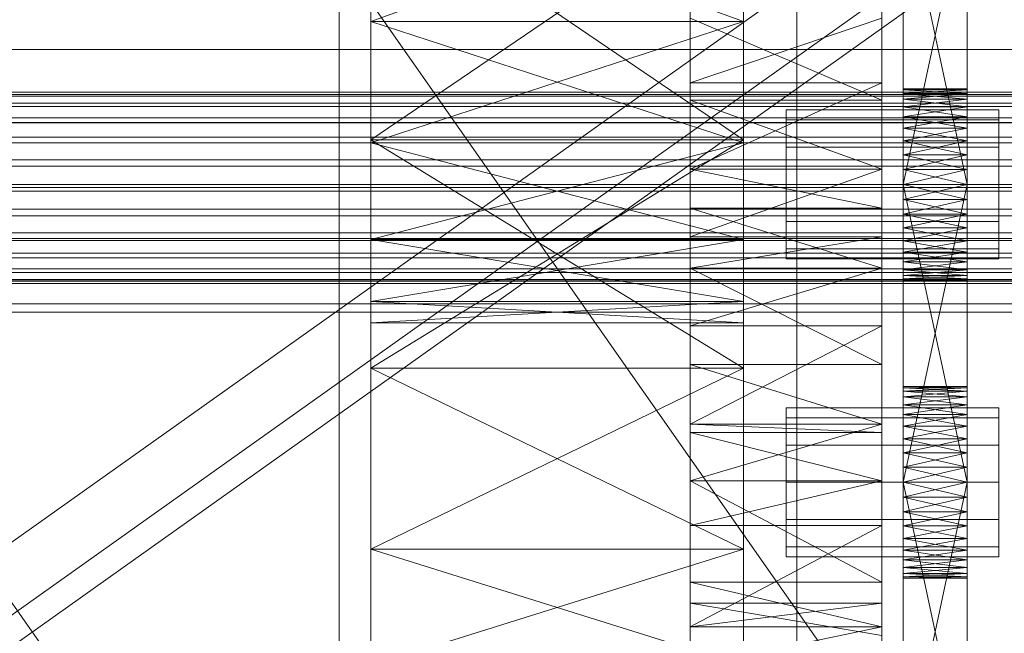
# Model space of a CAD drawing. Header units: millimetres. Extents: x -1970 to 61924, y -58230 to 6847.
# Tile 253 of 256: x 1367 to 1460, y -33864 to -33806. Entities that reach past the tile are written whole.
import ezdxf

# ---------------------------------------------------------------- set-up
doc = ezdxf.new("R2010")
doc.units = ezdxf.units.MM
for name, color, linetype, lineweight in [('COTAS_O', 1, 'Continuous', 0), ('frontal_C03', 7, 'Continuous', 0), ('frontal_secador', 7, 'Continuous', 0), ('frontal_tolva', 7, 'Continuous', 0)]:
    doc.layers.add(name, color=color, linetype=linetype, lineweight=lineweight)
doc.dimstyles.new('R19_100', dxfattribs={"dimtxt": 250, "dimasz": 150, "dimexe": 150, "dimexo": 80, "dimgap": 100, "dimtad": 1, "dimtih": 1, "dimtoh": 1, "dimdsep": 46, "dimcen": 0.09, "dimadec": 0, "dimazin": 0, "dimtfac": 1, "dimtdec": 4, "dimtofl": 0, "dimtmove": 0, "dimatfit": 3, "dimfxl": 1, "dimtolj": 1, "dimtzin": 0, "dimarcsym": 0})

# ---------------------------------------------------------------- blocks, each defined once
blk = doc.blocks.new('DIM_R26_46')
at = {"layer": 'COTAS_O'}
for p, q in [((-1725, -33700), (-1575, -33655)), ((1725, -33700), (1575, -33655)), ((-1725, -34400), (-1725, -33700)), ((-1725, -33700), (1725, -33700)), ((-1725, -33700), (-1575, -33745)), ((1725, -33700), (1575, -33745)), ((1725, -34400), (1725, -33700))]:
    blk.add_line(p, q, dxfattribs=at)
blk.add_text('3450 O', height=250, dxfattribs=at).set_placement((0, -33600))

msp = doc.modelspace()

# ---------------------------------------------------------------- linework, layer by layer
at = {"layer": 'frontal_C03'}
for p, q in [((1440, -34004.816), (1440, -33657.91)), ((1440, -33666.893), (1440, -34013.799)), ((-1500, -33812.82), (1500, -33812.82)), ((-1500, -33813.045), (1500, -33813.045)), ((-1500, -33813.209), (1500, -33813.209)), ((-1500, -33813.867), (1500, -33813.867)), ((-1500, -33814.184), (1500, -33814.184)), ((-1500, -33815.23), (1500, -33815.23)), ((-1500, -33815.679), (1500, -33815.679)), ((-1500, -33817.043), (1500, -33817.043)), ((-1500, -33817.593), (1500, -33817.593)), ((-1500, -33819.18), (1500, -33819.18)), ((1500, -33819.794), (-1500, -33819.794)), ((-1500, -33821.497), (1500, -33821.497)), ((-1500, -33822.132), (1500, -33822.132)), ((-1500, -33823.836), (1500, -33823.836)), ((-1500, -33824.45), (1500, -33824.45)), ((-1500, -33826.037), (1500, -33826.037)), ((-1500, -33826.587), (1500, -33826.587)), ((-1500, -33827.95), (1500, -33827.95)), ((-1500, -33828.399), (1500, -33828.399)), ((-1500, -33829.445), (1500, -33829.445)), ((-1500, -33829.763), (1500, -33829.763)), ((-1500, -33830.421), (1500, -33830.421)), ((-1500, -33830.585), (1500, -33830.585)), ((-1500, -33830.809), (1500, -33830.809))]:
    msp.add_line(p, q, dxfattribs=at)
at = {"layer": 'frontal_secador'}
for p, q in [((1400, -36000), (1400, -33000)), ((1397, -35940), (1397, -33075)), ((1400, -36000), (1400, -33075)), ((1400, -34600), (1400, -33075)), ((1400, -35940), (1400, -33075)), ((1400, -34650), (1400, -33075)), ((1400, -36000), (1400, -33250)), ((1430, -33829.365), (1430, -33737.639)), ((1430, -33871.527), (1430, -33737.639)), ((1448, -33737.639), (1448, -33829.365)), ((1448, -33737.639), (1448, -33871.527)), ((1400, -33748.24), (1400, -33838.76)), ((1435, -33838.76), (1435, -33748.24)), ((1400, -33780.83), (1400, -33838.76)), ((1435, -33838.76), (1435, -33780.83)), ((1430, -33829.365), (1430, -33781.142)), ((1448, -33781.142), (1448, -33829.365)), ((1450, -33824.281), (1450, -33785.481)), ((1456, -33785.481), (1456, -33824.281)), ((1450, -33787.136), (1450, -33824.281)), ((1456, -33824.281), (1456, -33787.136)), ((1450, -33824.281), (1450, -33789.414)), ((1456, -33789.414), (1456, -33824.281)), ((1450, -33821.5), (1450, -33792.092)), ((1450, -33824.281), (1450, -33792.092)), ((1456, -33792.092), (1456, -33821.5)), ((1456, -33792.092), (1456, -33824.281)), ((1400, -33793.5), (1400, -33806.17)), ((1400, -33838.76), (1400, -33793.5)), ((1400, -33793.5), (1400, -33817.294)), ((1400, -33793.5), (1400, -33817.599)), ((1400, -33866.731), (1400, -33793.5)), ((1400, -33793.5), (1400, -33826.67)), ((1435, -33793.5), (1400, -33817.294)), ((1435, -33817.294), (1400, -33793.5)), ((1435, -33793.5), (1400, -33806.17)), ((1435, -33806.17), (1400, -33793.5)), ((1435, -33806.17), (1435, -33793.5)), ((1435, -33793.5), (1435, -33838.76)), ((1435, -33817.294), (1435, -33793.5)), ((1435, -33817.599), (1435, -33793.5)), ((1435, -33793.5), (1435, -33866.731)), ((1435, -33826.67), (1435, -33793.5)), ((1450, -33793.5), (1450, -33821.5)), ((1456, -33821.5), (1450, -33793.5)), ((1456, -33793.5), (1450, -33821.5)), ((1456, -33821.5), (1456, -33793.5)), ((1430, -33801.304), (1430, -33808.807)), ((1430, -33805.858), (1430, -33823.732)), ((1430, -33813.576), (1430, -33805.858)), ((1430, -33829.365), (1430, -33805.858)), ((1430, -33805.858), (1430, -33811.942)), ((1430, -33805.858), (1430, -33849.361)), ((1430, -33805.858), (1430, -33871.527)), ((1448, -33805.858), (1430, -33811.942)), ((1448, -33813.576), (1430, -33805.858)), ((1448, -33823.732), (1448, -33805.858)), ((1448, -33805.858), (1448, -33813.576)), ((1448, -33805.858), (1448, -33829.365)), ((1448, -33811.942), (1448, -33805.858)), ((1448, -33849.361), (1448, -33805.858)), ((1448, -33871.527), (1448, -33805.858)), ((1400, -33817.599), (1400, -33806.17)), ((1400, -33838.76), (1400, -33806.17)), ((1435, -33806.17), (1400, -33806.17)), ((1435, -33806.17), (1400, -33817.599)), ((1435, -33817.599), (1400, -33806.17)), ((1435, -33806.17), (1435, -33817.599)), ((1435, -33806.17), (1435, -33838.76)), ((1480, -33808.807), (1325, -33808.807)), ((1430, -33808.807), (1325, -33808.807)), ((1430, -33808.807), (1430, -33815.723)), ((1430, -33826.411), (1430, -33811.942)), ((1430, -33811.942), (1430, -33820.075)), ((1430, -33829.365), (1430, -33811.942)), ((1448, -33811.942), (1430, -33811.942)), ((1448, -33811.942), (1430, -33820.075)), ((1448, -33811.942), (1448, -33826.411)), ((1448, -33820.075), (1448, -33811.942)), ((1448, -33811.942), (1448, -33829.365)), ((1450, -33812.611), (1450, -33812.5)), ((1456, -33812.611), (1450, -33812.5)), ((1456, -33812.5), (1450, -33812.5)), ((1456, -33812.5), (1450, -33812.611)), ((1450, -33812.611), (1450, -33813.481)), ((1450, -33812.94), (1450, -33812.611)), ((1450, -33812.611), (1450, -33815.136)), ((1456, -33812.94), (1450, -33812.611)), ((1456, -33812.611), (1450, -33812.611)), ((1456, -33812.611), (1450, -33812.94)), ((1450, -33813.481), (1450, -33812.94)), ((1456, -33813.481), (1450, -33812.94)), ((1456, -33812.94), (1450, -33812.94)), ((1456, -33812.94), (1450, -33813.481)), ((1456, -33812.611), (1456, -33812.5)), ((1456, -33813.481), (1456, -33812.611)), ((1456, -33812.611), (1456, -33812.94)), ((1456, -33815.136), (1456, -33812.611)), ((1456, -33812.94), (1456, -33813.481)), ((1430, -33813.576), (1430, -33823.732)), ((1430, -33820.075), (1430, -33813.576)), ((1448, -33820.075), (1430, -33813.576)), ((1448, -33813.576), (1430, -33813.576)), ((1448, -33823.732), (1448, -33813.576)), ((1448, -33813.576), (1448, -33820.075)), ((1450, -33813.481), (1450, -33815.136)), ((1450, -33814.219), (1450, -33813.481)), ((1450, -33817.414), (1450, -33813.481)), ((1450, -33852.281), (1450, -33813.481)), ((1456, -33814.219), (1450, -33813.481)), ((1456, -33813.481), (1450, -33813.481)), ((1456, -33813.481), (1450, -33814.219)), ((1450, -33815.136), (1450, -33814.219)), ((1456, -33815.136), (1450, -33814.219)), ((1456, -33814.219), (1450, -33814.219)), ((1456, -33814.219), (1450, -33815.136)), ((1456, -33815.136), (1456, -33813.481)), ((1456, -33813.481), (1456, -33814.219)), ((1456, -33813.481), (1456, -33817.414)), ((1456, -33813.481), (1456, -33852.281)), ((1456, -33814.219), (1456, -33815.136)), ((1439, -33815.438), (1439, -33814.5)), ((1459, -33814.5), (1439, -33814.5)), ((1450, -33815.136), (1450, -33817.414)), ((1450, -33816.21), (1450, -33815.136)), ((1450, -33815.136), (1450, -33820.092)), ((1450, -33815.136), (1450, -33852.281)), ((1456, -33816.21), (1450, -33815.136)), ((1456, -33815.136), (1450, -33815.136)), ((1456, -33815.136), (1450, -33816.21)), ((1456, -33817.414), (1456, -33815.136)), ((1456, -33815.136), (1456, -33816.21)), ((1456, -33820.092), (1456, -33815.136)), ((1456, -33852.281), (1456, -33815.136)), ((1459, -33815.438), (1459, -33814.5)), ((1480, -33815.723), (1325, -33815.723)), ((1430, -33815.723), (1325, -33815.723)), ((1430, -33815.723), (1430, -33821.784)), ((1439, -33818), (1439, -33815.438)), ((1459, -33815.438), (1439, -33815.438)), ((1459, -33818), (1459, -33815.438)), ((1450, -33817.414), (1450, -33816.21)), ((1456, -33817.414), (1450, -33816.21)), ((1456, -33816.21), (1450, -33816.21)), ((1456, -33816.21), (1450, -33817.414)), ((1456, -33816.21), (1456, -33817.414)), ((1400, -33817.294), (1400, -33838.76)), ((1435, -33817.294), (1400, -33817.294)), ((1435, -33817.294), (1400, -33838.76)), ((1435, -33838.76), (1400, -33817.294)), ((1400, -33826.67), (1400, -33817.599)), ((1400, -33838.76), (1400, -33817.599)), ((1435, -33817.599), (1400, -33817.599)), ((1435, -33817.599), (1400, -33826.67)), ((1435, -33826.67), (1400, -33817.599)), ((1435, -33838.76), (1435, -33817.294)), ((1435, -33817.599), (1435, -33826.67)), ((1435, -33817.599), (1435, -33838.76)), ((1439, -33821.5), (1439, -33818)), ((1459, -33818), (1439, -33818)), ((1450, -33817.414), (1450, -33820.092)), ((1450, -33818.719), (1450, -33817.414)), ((1450, -33852.281), (1450, -33817.414)), ((1456, -33818.719), (1450, -33817.414)), ((1456, -33817.414), (1450, -33817.414)), ((1456, -33817.414), (1450, -33818.719)), ((1456, -33820.092), (1456, -33817.414)), ((1456, -33817.414), (1456, -33818.719)), ((1456, -33817.414), (1456, -33852.281)), ((1459, -33821.5), (1459, -33818)), ((1450, -33820.092), (1450, -33818.719)), ((1456, -33820.092), (1450, -33818.719)), ((1456, -33818.719), (1450, -33818.719)), ((1456, -33818.719), (1450, -33820.092)), ((1456, -33818.719), (1456, -33820.092)), ((1430, -33820.075), (1430, -33826.411)), ((1430, -33823.732), (1430, -33820.075)), ((1448, -33820.075), (1430, -33820.075)), ((1448, -33820.075), (1430, -33826.411)), ((1448, -33823.732), (1430, -33820.075)), ((1448, -33826.411), (1448, -33820.075)), ((1448, -33820.075), (1448, -33823.732)), ((1450, -33849.5), (1450, -33820.092)), ((1450, -33820.092), (1450, -33821.5)), ((1450, -33852.281), (1450, -33820.092)), ((1456, -33821.5), (1450, -33820.092)), ((1456, -33820.092), (1450, -33820.092)), ((1456, -33820.092), (1450, -33821.5)), ((1456, -33820.092), (1456, -33849.5)), ((1456, -33821.5), (1456, -33820.092)), ((1456, -33820.092), (1456, -33852.281)), ((1439, -33821.5), (1439, -33825)), ((1439, -33821.5), (1459, -33821.5)), ((1450, -33821.5), (1450, -33849.5)), ((1456, -33849.5), (1450, -33821.5)), ((1456, -33821.5), (1450, -33821.5)), ((1456, -33821.5), (1450, -33849.5)), ((1450, -33824.281), (1450, -33821.5)), ((1450, -33821.5), (1450, -33822.908)), ((1456, -33821.5), (1450, -33822.908)), ((1456, -33822.908), (1450, -33821.5)), ((1456, -33849.5), (1456, -33821.5)), ((1456, -33821.5), (1456, -33824.281)), ((1456, -33822.908), (1456, -33821.5)), ((1459, -33825), (1459, -33821.5)), ((1480, -33821.784), (1325, -33821.784)), ((1430, -33821.784), (1325, -33821.784)), ((1430, -33821.784), (1430, -33826.759)), ((1450, -33822.908), (1450, -33824.281)), ((1456, -33822.908), (1450, -33822.908)), ((1456, -33822.908), (1450, -33824.281)), ((1456, -33824.281), (1450, -33822.908)), ((1456, -33824.281), (1456, -33822.908)), ((1430, -33829.365), (1430, -33823.732)), ((1448, -33829.365), (1430, -33823.732)), ((1448, -33823.732), (1430, -33823.732)), ((1448, -33823.732), (1448, -33829.365)), ((1450, -33826.79), (1450, -33824.281)), ((1450, -33824.281), (1450, -33825.586)), ((1450, -33828.781), (1450, -33824.281)), ((1450, -33830.5), (1450, -33824.281)), ((1456, -33824.281), (1450, -33824.281)), ((1456, -33824.281), (1450, -33825.586)), ((1456, -33825.586), (1450, -33824.281)), ((1456, -33824.281), (1456, -33826.79)), ((1456, -33825.586), (1456, -33824.281)), ((1456, -33824.281), (1456, -33828.781)), ((1456, -33824.281), (1456, -33830.5)), ((1439, -33825), (1439, -33827.562)), ((1459, -33825), (1439, -33825)), ((1459, -33825), (1459, -33827.562)), ((1450, -33825.586), (1450, -33826.79)), ((1456, -33825.586), (1450, -33825.586)), ((1456, -33825.586), (1450, -33826.79)), ((1456, -33826.79), (1450, -33825.586)), ((1456, -33826.79), (1456, -33825.586)), ((1480, -33826.759), (1325, -33826.759)), ((1430, -33826.759), (1325, -33826.759)), ((1400, -33866.731), (1400, -33826.67)), ((1400, -33832.493), (1400, -33826.67)), ((1400, -33838.76), (1400, -33826.67)), ((1435, -33826.67), (1400, -33826.67)), ((1435, -33826.67), (1400, -33832.493)), ((1435, -33832.493), (1400, -33826.67)), ((1430, -33826.411), (1430, -33829.365)), ((1448, -33826.411), (1430, -33826.411)), ((1448, -33826.411), (1430, -33829.365)), ((1430, -33826.759), (1430, -33830.455)), ((1435, -33826.67), (1435, -33866.731)), ((1435, -33826.67), (1435, -33832.493)), ((1435, -33826.67), (1435, -33838.76)), ((1448, -33829.365), (1448, -33826.411)), ((1450, -33828.781), (1450, -33826.79)), ((1450, -33826.79), (1450, -33827.864)), ((1456, -33826.79), (1450, -33826.79)), ((1456, -33826.79), (1450, -33827.864)), ((1456, -33827.864), (1450, -33826.79)), ((1456, -33826.79), (1456, -33828.781)), ((1456, -33827.864), (1456, -33826.79)), ((1439, -33827.562), (1439, -33828.5)), ((1459, -33827.562), (1439, -33827.562)), ((1450, -33827.864), (1450, -33828.781)), ((1456, -33827.864), (1450, -33827.864)), ((1456, -33827.864), (1450, -33828.781)), ((1456, -33828.781), (1450, -33827.864)), ((1456, -33828.781), (1456, -33827.864)), ((1459, -33827.562), (1459, -33828.5)), ((1459, -33828.5), (1439, -33828.5)), ((1450, -33830.06), (1450, -33828.781)), ((1450, -33828.781), (1450, -33829.519)), ((1450, -33830.5), (1450, -33828.781)), ((1456, -33828.781), (1450, -33828.781)), ((1456, -33828.781), (1450, -33829.519)), ((1456, -33829.519), (1450, -33828.781)), ((1456, -33828.781), (1456, -33830.06)), ((1456, -33829.519), (1456, -33828.781)), ((1456, -33828.781), (1456, -33830.5)), ((1430, -33829.365), (1430, -33844.806)), ((1430, -33838.435), (1430, -33829.365)), ((1430, -33849.361), (1430, -33829.365)), ((1430, -33829.365), (1430, -33834.777)), ((1430, -33863.889), (1430, -33829.365)), ((1430, -33871.527), (1430, -33829.365)), ((1448, -33829.365), (1430, -33829.365)), ((1448, -33829.365), (1430, -33834.777)), ((1448, -33838.435), (1430, -33829.365)), ((1448, -33844.806), (1448, -33829.365)), ((1448, -33829.365), (1448, -33838.435)), ((1448, -33829.365), (1448, -33849.361)), ((1448, -33834.777), (1448, -33829.365)), ((1448, -33829.365), (1448, -33863.889)), ((1448, -33829.365), (1448, -33871.527)), ((1450, -33829.519), (1450, -33830.06)), ((1456, -33829.519), (1450, -33829.519)), ((1456, -33829.519), (1450, -33830.06)), ((1456, -33830.06), (1450, -33829.519)), ((1456, -33830.06), (1456, -33829.519)), ((1480, -33830.455), (1325, -33830.455)), ((1430, -33830.455), (1325, -33830.455)), ((1430, -33830.455), (1430, -33832.731)), ((1450, -33830.5), (1450, -33830.06)), ((1450, -33830.06), (1450, -33830.389)), ((1456, -33830.06), (1450, -33830.06)), ((1456, -33830.06), (1450, -33830.389)), ((1456, -33830.389), (1450, -33830.06)), ((1450, -33830.389), (1450, -33830.5)), ((1456, -33830.389), (1450, -33830.389)), ((1456, -33830.389), (1450, -33830.5)), ((1456, -33830.5), (1450, -33830.389)), ((1456, -33830.5), (1450, -33830.5)), ((1456, -33830.06), (1456, -33830.5)), ((1456, -33830.389), (1456, -33830.06)), ((1456, -33830.5), (1456, -33830.389)), ((1480, -33832.731), (1325, -33832.731)), ((1430, -33832.731), (1325, -33832.731)), ((1400, -33866.731), (1400, -33832.493)), ((1400, -33834.5), (1400, -33832.493)), ((1435, -33832.493), (1400, -33832.493)), ((1435, -33832.493), (1400, -33834.5)), ((1435, -33834.5), (1400, -33832.493)), ((1430, -33832.731), (1430, -33833.5)), ((1435, -33832.493), (1435, -33866.731)), ((1435, -33832.493), (1435, -33834.5)), ((1480, -33833.5), (1325, -33833.5)), ((1430, -33833.5), (1325, -33833.5)), ((1400, -33866.731), (1400, -33834.5)), ((1435, -33834.5), (1400, -33834.5)), ((1435, -33834.5), (1435, -33866.731)), ((1430, -33849.353), (1430, -33834.777)), ((1430, -33834.777), (1430, -33844.05)), ((1430, -33849.361), (1430, -33834.777)), ((1448, -33834.777), (1430, -33834.777)), ((1448, -33834.777), (1430, -33844.05)), ((1448, -33834.777), (1448, -33849.353)), ((1448, -33844.05), (1448, -33834.777)), ((1448, -33834.777), (1448, -33849.361)), ((1400, -33866.731), (1400, -33838.76)), ((1400, -33838.76), (1400, -33855.794)), ((1435, -33838.76), (1400, -33838.76)), ((1435, -33838.76), (1400, -33855.794)), ((1435, -33855.794), (1400, -33838.76)), ((1430, -33838.435), (1430, -33844.806)), ((1430, -33844.05), (1430, -33838.435)), ((1448, -33844.05), (1430, -33838.435)), ((1448, -33838.435), (1430, -33838.435)), ((1435, -33838.76), (1435, -33866.731)), ((1435, -33855.794), (1435, -33838.76)), ((1448, -33844.806), (1448, -33838.435)), ((1448, -33838.435), (1448, -33844.05)), ((1450, -33840.611), (1450, -33840.5)), ((1456, -33840.611), (1450, -33840.5)), ((1456, -33840.5), (1450, -33840.5)), ((1456, -33840.5), (1450, -33840.611)), ((1450, -33840.611), (1450, -33841.481)), ((1450, -33840.94), (1450, -33840.611)), ((1450, -33840.611), (1450, -33843.136)), ((1456, -33840.94), (1450, -33840.611)), ((1456, -33840.611), (1450, -33840.611)), ((1456, -33840.611), (1450, -33840.94)), ((1450, -33841.481), (1450, -33840.94)), ((1456, -33841.481), (1450, -33840.94)), ((1456, -33840.94), (1450, -33840.94)), ((1456, -33840.94), (1450, -33841.481)), ((1456, -33840.611), (1456, -33840.5)), ((1456, -33841.481), (1456, -33840.611)), ((1456, -33840.611), (1456, -33840.94)), ((1456, -33843.136), (1456, -33840.611)), ((1456, -33840.94), (1456, -33841.481)), ((1450, -33841.481), (1450, -33843.136)), ((1450, -33842.219), (1450, -33841.481)), ((1450, -33845.414), (1450, -33841.481)), ((1450, -33880.281), (1450, -33841.481)), ((1456, -33842.219), (1450, -33841.481)), ((1456, -33841.481), (1450, -33841.481)), ((1456, -33841.481), (1450, -33842.219)), ((1456, -33843.136), (1456, -33841.481)), ((1456, -33841.481), (1456, -33842.219)), ((1456, -33841.481), (1456, -33845.414)), ((1456, -33841.481), (1456, -33880.281)), ((1439, -33843.438), (1439, -33842.5)), ((1459, -33842.5), (1439, -33842.5)), ((1450, -33843.136), (1450, -33842.219)), ((1456, -33843.136), (1450, -33842.219)), ((1456, -33842.219), (1450, -33842.219)), ((1456, -33842.219), (1450, -33843.136)), ((1456, -33842.219), (1456, -33843.136)), ((1459, -33843.438), (1459, -33842.5)), ((1439, -33846), (1439, -33843.438)), ((1459, -33843.438), (1439, -33843.438)), ((1450, -33843.136), (1450, -33845.414)), ((1450, -33844.21), (1450, -33843.136)), ((1450, -33843.136), (1450, -33848.092)), ((1450, -33843.136), (1450, -33880.281)), ((1456, -33844.21), (1450, -33843.136)), ((1456, -33843.136), (1450, -33843.136)), ((1456, -33843.136), (1450, -33844.21)), ((1456, -33845.414), (1456, -33843.136)), ((1456, -33843.136), (1456, -33844.21)), ((1456, -33848.092), (1456, -33843.136)), ((1456, -33880.281), (1456, -33843.136)), ((1459, -33846), (1459, -33843.438)), ((1430, -33844.05), (1430, -33849.353)), ((1430, -33844.806), (1430, -33844.05)), ((1448, -33844.05), (1430, -33844.05)), ((1448, -33844.05), (1430, -33849.353)), ((1448, -33844.806), (1430, -33844.05)), ((1430, -33849.361), (1430, -33844.806)), ((1448, -33849.361), (1430, -33844.806)), ((1448, -33844.806), (1430, -33844.806)), ((1448, -33849.353), (1448, -33844.05)), ((1448, -33844.05), (1448, -33844.806)), ((1448, -33844.806), (1448, -33849.361)), ((1450, -33845.414), (1450, -33844.21)), ((1456, -33845.414), (1450, -33844.21)), ((1456, -33844.21), (1450, -33844.21)), ((1456, -33844.21), (1450, -33845.414)), ((1456, -33844.21), (1456, -33845.414)), ((1450, -33845.414), (1450, -33848.092)), ((1450, -33846.719), (1450, -33845.414)), ((1450, -33880.281), (1450, -33845.414)), ((1456, -33846.719), (1450, -33845.414)), ((1456, -33845.414), (1450, -33845.414)), ((1456, -33845.414), (1450, -33846.719)), ((1456, -33848.092), (1456, -33845.414)), ((1456, -33845.414), (1456, -33846.719)), ((1456, -33845.414), (1456, -33880.281)), ((1439, -33849.5), (1439, -33846)), ((1459, -33846), (1439, -33846)), ((1459, -33849.5), (1459, -33846)), ((1450, -33848.092), (1450, -33846.719)), ((1456, -33848.092), (1450, -33846.719)), ((1456, -33846.719), (1450, -33846.719)), ((1456, -33846.719), (1450, -33848.092)), ((1456, -33846.719), (1456, -33848.092)), ((1450, -33877.5), (1450, -33848.092)), ((1450, -33848.092), (1450, -33849.5)), ((1450, -33880.281), (1450, -33848.092)), ((1456, -33849.5), (1450, -33848.092)), ((1456, -33848.092), (1450, -33848.092)), ((1456, -33848.092), (1450, -33849.5)), ((1456, -33848.092), (1456, -33877.5)), ((1456, -33849.5), (1456, -33848.092)), ((1456, -33848.092), (1456, -33880.281)), ((1448, -33849.353), (1430, -33849.353)), ((1448, -33849.353), (1430, -33849.361)), ((1430, -33849.361), (1430, -33860.859)), ((1430, -33858.895), (1430, -33849.361)), ((1430, -33863.889), (1430, -33849.361)), ((1430, -33849.361), (1430, -33853.572)), ((1430, -33849.361), (1430, -33871.527)), ((1448, -33849.361), (1430, -33849.361)), ((1448, -33849.361), (1430, -33853.572)), ((1448, -33858.895), (1430, -33849.361)), ((1448, -33860.859), (1448, -33849.361)), ((1448, -33849.361), (1448, -33858.895)), ((1448, -33849.361), (1448, -33863.889)), ((1448, -33853.572), (1448, -33849.361)), ((1448, -33871.527), (1448, -33849.361)), ((1439, -33849.5), (1439, -33853)), ((1439, -33849.5), (1459, -33849.5)), ((1450, -33849.5), (1450, -33877.5)), ((1456, -33877.5), (1450, -33849.5)), ((1456, -33849.5), (1450, -33849.5)), ((1456, -33849.5), (1450, -33877.5)), ((1450, -33852.281), (1450, -33849.5)), ((1450, -33849.5), (1450, -33850.908)), ((1456, -33849.5), (1450, -33850.908)), ((1456, -33850.908), (1450, -33849.5)), ((1456, -33877.5), (1456, -33849.5)), ((1456, -33849.5), (1456, -33852.281)), ((1456, -33850.908), (1456, -33849.5)), ((1459, -33853), (1459, -33849.5)), ((1450, -33850.908), (1450, -33852.281)), ((1456, -33850.908), (1450, -33850.908)), ((1456, -33850.908), (1450, -33852.281)), ((1456, -33852.281), (1450, -33850.908)), ((1456, -33852.281), (1456, -33850.908)), ((1439, -33853), (1439, -33855.562)), ((1459, -33853), (1439, -33853)), ((1450, -33854.79), (1450, -33852.281)), ((1450, -33852.281), (1450, -33853.586)), ((1450, -33856.781), (1450, -33852.281)), ((1450, -33858.5), (1450, -33852.281)), ((1456, -33852.281), (1450, -33852.281)), ((1456, -33852.281), (1450, -33853.586)), ((1456, -33853.586), (1450, -33852.281)), ((1456, -33852.281), (1456, -33854.79)), ((1456, -33853.586), (1456, -33852.281)), ((1456, -33852.281), (1456, -33856.781)), ((1456, -33852.281), (1456, -33858.5)), ((1459, -33853), (1459, -33855.562)), ((1430, -33866.827), (1430, -33853.572)), ((1430, -33853.572), (1430, -33863.075)), ((1430, -33863.889), (1430, -33853.572)), ((1448, -33853.572), (1430, -33853.572)), ((1448, -33853.572), (1430, -33863.075)), ((1448, -33853.572), (1448, -33866.827)), ((1448, -33863.075), (1448, -33853.572)), ((1448, -33853.572), (1448, -33863.889)), ((1450, -33853.586), (1450, -33854.79)), ((1456, -33853.586), (1450, -33853.586)), ((1456, -33853.586), (1450, -33854.79)), ((1456, -33854.79), (1450, -33853.586)), ((1456, -33854.79), (1456, -33853.586)), ((1450, -33856.781), (1450, -33854.79)), ((1450, -33854.79), (1450, -33855.864)), ((1456, -33854.79), (1450, -33854.79)), ((1456, -33854.79), (1450, -33855.864)), ((1456, -33855.864), (1450, -33854.79)), ((1456, -33854.79), (1456, -33856.781)), ((1456, -33855.864), (1456, -33854.79)), ((1400, -33855.794), (1400, -33866.731)), ((1435, -33855.794), (1400, -33855.794)), ((1435, -33855.794), (1400, -33866.731)), ((1435, -33866.731), (1400, -33855.794)), ((1435, -33866.731), (1435, -33855.794)), ((1439, -33855.562), (1439, -33856.5)), ((1459, -33855.562), (1439, -33855.562)), ((1450, -33855.864), (1450, -33856.781)), ((1456, -33855.864), (1450, -33855.864)), ((1456, -33855.864), (1450, -33856.781)), ((1456, -33856.781), (1450, -33855.864)), ((1456, -33856.781), (1456, -33855.864)), ((1459, -33855.562), (1459, -33856.5)), ((1459, -33856.5), (1439, -33856.5)), ((1450, -33858.06), (1450, -33856.781)), ((1450, -33856.781), (1450, -33857.519)), ((1450, -33858.5), (1450, -33856.781)), ((1456, -33856.781), (1450, -33856.781)), ((1456, -33856.781), (1450, -33857.519)), ((1456, -33857.519), (1450, -33856.781)), ((1456, -33856.781), (1456, -33858.06)), ((1456, -33857.519), (1456, -33856.781)), ((1456, -33856.781), (1456, -33858.5)), ((1450, -33857.519), (1450, -33858.06)), ((1456, -33857.519), (1450, -33857.519)), ((1456, -33857.519), (1450, -33858.06)), ((1456, -33858.06), (1450, -33857.519)), ((1456, -33858.06), (1456, -33857.519)), ((1450, -33858.5), (1450, -33858.06)), ((1450, -33858.06), (1450, -33858.389)), ((1456, -33858.06), (1450, -33858.06)), ((1456, -33858.06), (1450, -33858.389)), ((1456, -33858.389), (1450, -33858.06)), ((1450, -33858.389), (1450, -33858.5)), ((1456, -33858.389), (1450, -33858.389)), ((1456, -33858.389), (1450, -33858.5)), ((1456, -33858.5), (1450, -33858.389)), ((1456, -33858.5), (1450, -33858.5)), ((1456, -33858.06), (1456, -33858.5)), ((1456, -33858.389), (1456, -33858.06)), ((1456, -33858.5), (1456, -33858.389)), ((1430, -33858.895), (1430, -33860.859)), ((1430, -33863.075), (1430, -33858.895)), ((1448, -33863.075), (1430, -33858.895)), ((1448, -33858.895), (1430, -33858.895)), ((1448, -33860.859), (1448, -33858.895)), ((1448, -33858.895), (1448, -33863.075)), ((1430, -33860.859), (1430, -33863.075)), ((1430, -33863.889), (1430, -33860.859)), ((1448, -33863.889), (1430, -33860.859)), ((1448, -33860.859), (1430, -33860.859)), ((1448, -33860.859), (1430, -33863.075)), ((1448, -33863.075), (1448, -33860.859)), ((1448, -33860.859), (1448, -33863.889)), ((1430, -33863.075), (1430, -33866.827)), ((1448, -33863.075), (1430, -33863.075)), ((1448, -33863.075), (1430, -33866.827)), ((1448, -33866.827), (1448, -33863.075))]:
    msp.add_line(p, q, dxfattribs=at)
at = {"layer": 'frontal_tolva'}
for p, q in [((1769.584, -34332.806), (722.584, -32835.806)), ((1720.416, -34367.194), (673.416, -32870.194)), ((1725, -33600), (600, -34400)), ((600, -34406.849), (1725, -33606.849)), ((604.636, -34406.52), (1729.636, -33606.52))]:
    msp.add_line(p, q, dxfattribs=at)

# ---------------------------------------------------------------- dimensions: what is measured, and where the dimension line sits
at = {"layer": 'COTAS_O'}
dim = msp.add_aligned_dim(p1=(-1725, -34400), p2=(1725, -34400), distance=700, text='<> O', dimstyle='R19_100', dxfattribs=at)
dim.commit()
dim.dimension.update_dxf_attribs({"geometry": 'DIM_R26_46', "text_midpoint": (0, -33700)})

doc.saveas('drawing.dxf')
